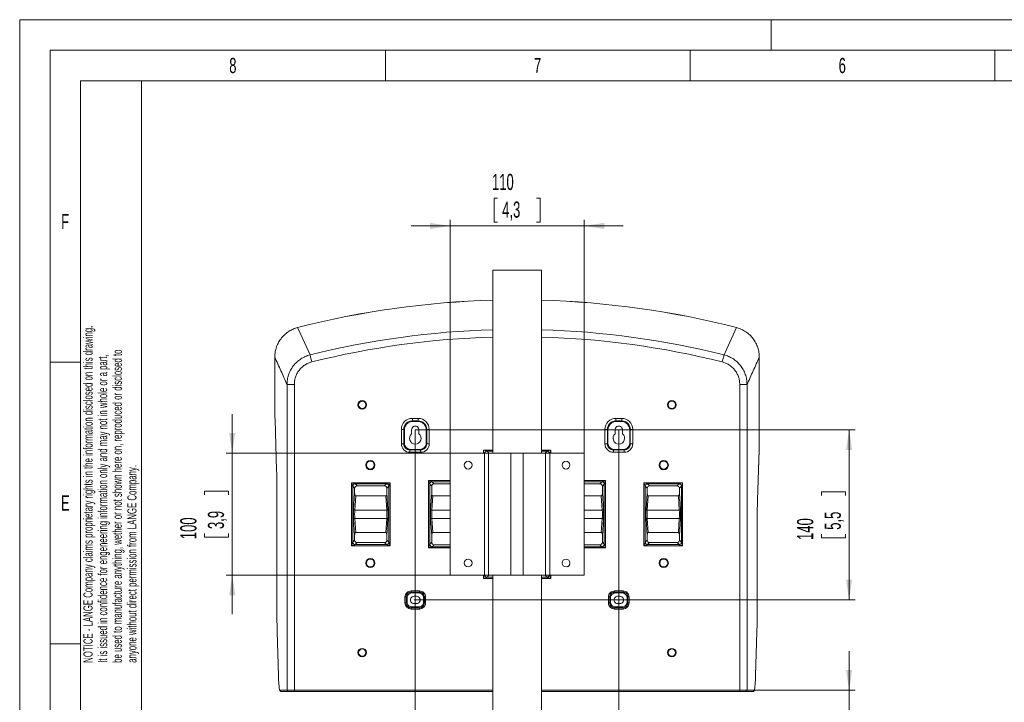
# Model space of a CAD drawing. Header units: millimetres. Extents: x 0 to 420, y 0 to 297.
# Tile 3 of 13: x 0 to 162, y 185 to 297. Entities that reach past the tile are written whole.
import ezdxf

# ---------------------------------------------------------------- set-up
doc = ezdxf.new("R2010")
doc.units = ezdxf.units.MM
doc.styles.add('SLDTEXTSTYLE0', font='TXT', dxfattribs={"width": 0.638186})
doc.styles.add('SLDTEXTSTYLE1', font='TXT', dxfattribs={"width": 0.605})
doc.dimstyles.new('SLDDIMSTYLE0', dxfattribs={"dimtxt": 2.568319, "dimasz": 3.3, "dimexe": 0, "dimexo": 0.0625, "dimgap": 0.64208, "dimtad": 1, "dimdec": 3, "dimlfac": 5, "dimrnd": 1e-09, "dimzin": 12, "dimdsep": 46, "dimtxsty": 'SLDTEXTSTYLE1', "dimsah": 1, "dimcen": 0.09, "dimadec": 0, "dimazin": 3, "dimtfac": 1, "dimtdec": 1, "dimtmove": 0, "dimatfit": 0, "dimfxl": 0, "dimfrac": 2, "dimtolj": 1, "dimtzin": 12, "dimarcsym": 0})
doc.dimstyles.new('SLDDIMSTYLE1', dxfattribs={"dimtxt": 2.568319, "dimasz": 3.3, "dimexe": 0, "dimexo": 0.0625, "dimgap": 0.64208, "dimtad": 1, "dimdec": 3, "dimlfac": 5, "dimrnd": 1e-09, "dimzin": 12, "dimdsep": 46, "dimtxsty": 'SLDTEXTSTYLE1', "dimsah": 1, "dimcen": 0.09, "dimadec": 0, "dimazin": 3, "dimtfac": 1, "dimtdec": 1, "dimtofl": 0, "dimtmove": 0, "dimatfit": 3, "dimfxl": 0, "dimfrac": 2, "dimtolj": 1, "dimtzin": 12, "dimarcsym": 0})
doc.dimstyles.new('SLDDIMSTYLE2', dxfattribs={"dimtxt": 2.568319, "dimasz": 3.3, "dimexe": 0, "dimexo": 0.0625, "dimgap": 0.64208, "dimtad": 1, "dimdec": 0, "dimlfac": 5, "dimrnd": 1e-09, "dimzin": 12, "dimdsep": 46, "dimtxsty": 'SLDTEXTSTYLE1', "dimsah": 1, "dimcen": 0.09, "dimadec": 0, "dimazin": 3, "dimtfac": 1, "dimtdec": 1, "dimtofl": 0, "dimtmove": 0, "dimatfit": 3, "dimfxl": 0, "dimfrac": 2, "dimtolj": 1, "dimtzin": 12, "dimarcsym": 0})
doc.dimstyles.new('SLDDIMSTYLE4', dxfattribs={"dimtxt": 2.054655, "dimasz": 3.3, "dimexe": 0, "dimexo": 0.0625, "dimgap": 0.513664, "dimtad": 1, "dimdec": 3, "dimlfac": 5, "dimrnd": 1e-09, "dimzin": 12, "dimdsep": 46, "dimtxsty": 'SLDTEXTSTYLE1', "dimsah": 1, "dimcen": 0.09, "dimadec": 0, "dimazin": 3, "dimtfac": 1, "dimtdec": 1, "dimtmove": 0, "dimatfit": 0, "dimfxl": 0, "dimfrac": 2, "dimtolj": 1, "dimtzin": 12, "dimarcsym": 0})

# ---------------------------------------------------------------- blocks, each defined once
blk = doc.blocks.new('SW_NOTE_0')
at = {"color": 0, "linetype": 'Continuous', "lineweight": 0, "char_height": 1.5, "attachment_point": 1, "rotation": 90, "style": 'SLDTEXTSTYLE0'}
for s, insert in [('NOTICE - LANGE Company claims proprietary rights in the information disclosed on this drawing.', (-1.93, 0)), ('be used to manufacture anything, wether or not shown here on, reproduced or disclosed to', (2.87, 0)), ('It is issued in confidence for engeneering information only and may not in whole or a part,', (0.47, 0)), ('anyone without direct permission from LANGE Company.', (5.27, 0))]:
    blk.add_mtext(s, dxfattribs=dict(at, insert=insert))
blk = doc.blocks.new('*D29')
at = {"color": 7, "linetype": 'Continuous', "lineweight": 0}
for p, q in [((78.43, 267.72), (77.84, 267.72)), ((77.84, 267.72), (77.84, 263.77)), ((84.8, 267.72), (85.39, 267.72)), ((85.39, 267.72), (85.39, 263.77)), ((70.62, 225.92), (70.62, 264.18)), ((77.84, 263.77), (78.43, 263.77)), ((85.39, 263.77), (84.8, 263.77)), ((92.62, 225.92), (92.62, 264.18)), ((70.62, 263.18), (64.22, 263.18)), ((70.62, 263.18), (92.62, 263.18)), ((92.62, 263.18), (99.02, 263.18))]:
    blk.add_line(p, q, dxfattribs=at)
for points in [[(70.62, 263.18), (67.32, 263.68), (67.32, 262.68)], [(92.62, 263.18), (95.92, 262.68), (95.92, 263.68)]]:
    blk.add_solid(points, dxfattribs=at)
at = {"color": 7, "linetype": 'Continuous', "lineweight": 0, "char_height": 2.646, "attachment_point": 1, "style": 'SLDTEXTSTYLE1'}
for s, insert in [('110', (77.5, 271.72, -32.33)), ('4,3', (79.17, 267.18, -32.33))]:
    blk.add_mtext(s, dxfattribs=dict(at, insert=insert))
blk = doc.blocks.new('*D30')
at = {"color": 7, "linetype": 'Continuous', "lineweight": 0}
for p, q in [((34.88, 225.92), (34.88, 232.32)), ((70.62, 225.92), (33.88, 225.92)), ((34.88, 225.92), (34.88, 205.92)), ((30.34, 219.1), (30.34, 219.69)), ((30.34, 219.69), (34.29, 219.69)), ((34.29, 219.69), (34.29, 219.1)), ((30.34, 212.73), (30.34, 212.15)), ((30.34, 212.15), (34.29, 212.15)), ((34.29, 212.15), (34.29, 212.73)), ((70.62, 205.92), (33.88, 205.92)), ((34.88, 205.92), (34.88, 199.52))]:
    blk.add_line(p, q, dxfattribs=at)
for points in [[(34.88, 225.92), (35.38, 229.22), (34.38, 229.22)], [(34.88, 205.92), (34.38, 202.62), (35.38, 202.62)]]:
    blk.add_solid(points, dxfattribs=at)
at = {"color": 7, "linetype": 'Continuous', "lineweight": 0, "char_height": 2.646, "attachment_point": 1, "rotation": 90, "style": 'SLDTEXTSTYLE1'}
for s, insert in [('3,9', (30.88, 213.47, -32.33)), ('100', (26.35, 211.8, -32.33))]:
    blk.add_mtext(s, dxfattribs=dict(at, insert=insert))
blk = doc.blocks.new('*D31')
at = {"color": 7, "linetype": 'Continuous', "lineweight": 0}
for p, q in [((64.91, 229.74), (64.91, 129.88)), ((98.31, 229.74), (98.31, 129.88)), ((78.43, 135.42), (77.84, 135.42)), ((77.84, 135.42), (77.84, 131.47)), ((84.8, 135.42), (85.39, 135.42)), ((85.39, 135.42), (85.39, 131.47)), ((64.91, 130.88), (98.31, 130.88)), ((77.84, 131.47), (78.43, 131.47)), ((85.39, 131.47), (84.8, 131.47))]:
    blk.add_line(p, q, dxfattribs=at)
for points in [[(64.91, 130.88), (68.21, 130.38), (68.21, 131.38)], [(98.31, 130.88), (95.01, 131.38), (95.01, 130.38)]]:
    blk.add_solid(points, dxfattribs=at)
at = {"color": 7, "linetype": 'Continuous', "lineweight": 0, "char_height": 2.646, "attachment_point": 1, "style": 'SLDTEXTSTYLE1'}
for s, insert in [('167', (77.5, 139.41, -32.33)), ('6,6', (79.16, 134.88, -32.33))]:
    blk.add_mtext(s, dxfattribs=dict(at, insert=insert))
blk = doc.blocks.new('*D32')
at = {"color": 7, "linetype": 'Continuous', "lineweight": 0}
for p, q in [((64.91, 229.74), (137.1, 229.74)), ((136.1, 229.74), (136.1, 201.84)), ((131.57, 218.97), (131.57, 219.56)), ((131.57, 219.56), (135.51, 219.56)), ((135.51, 219.56), (135.51, 218.97)), ((131.57, 212.6), (131.57, 212.01)), ((131.57, 212.01), (135.51, 212.01)), ((135.51, 212.01), (135.51, 212.6)), ((64.71, 201.84), (137.1, 201.84))]:
    blk.add_line(p, q, dxfattribs=at)
for points in [[(136.1, 229.74), (135.6, 226.44), (136.6, 226.44)], [(136.1, 201.84), (136.6, 205.14), (135.6, 205.14)]]:
    blk.add_solid(points, dxfattribs=at)
at = {"color": 7, "linetype": 'Continuous', "lineweight": 0, "char_height": 2.646, "attachment_point": 1, "rotation": 90, "style": 'SLDTEXTSTYLE1'}
for s, insert in [('5,5', (132.1, 213.34, -32.33)), ('140', (127.57, 211.67, -32.33))]:
    blk.add_mtext(s, dxfattribs=dict(at, insert=insert))
blk = doc.blocks.new('*D33')
at = {"color": 7, "linetype": 'Continuous', "lineweight": 0}
for p, q in [((136.1, 187.04), (136.1, 193.44)), ((120.54, 187.04), (137.1, 187.04)), ((136.1, 140.88), (136.1, 187.04)), ((93.61, 140.88), (137.1, 140.88)), ((136.1, 140.88), (136.1, 134.48))]:
    blk.add_line(p, q, dxfattribs=at)
for points in [[(136.1, 187.04), (136.6, 190.34), (135.6, 190.34)], [(136.1, 140.88), (135.6, 137.58), (136.6, 137.58)]]:
    blk.add_solid(points, dxfattribs=at)
at = {"color": 7, "linetype": 'Continuous', "lineweight": 0, "char_height": 2.1167, "attachment_point": 1, "rotation": 90, "style": 'SLDTEXTSTYLE1'}
for s, insert in [('Position nach Wahl des Anwenders', (130.22, 141.38, -32.33)), ('Position defined by user', (133.37, 149.31, -32.33))]:
    blk.add_mtext(s, dxfattribs=dict(at, insert=insert))

msp = doc.modelspace()

# ---------------------------------------------------------------- linework, layer by layer
at = {"color": 133, "linetype": 'Continuous', "lineweight": 0}
for p, q in [((0, 297), (0, 0)), ((420, 297), (0, 297)), ((123.3, 297), (123.3, 292)), ((415, 292), (5, 292)), ((5, 292), (5, 5)), ((60, 292), (60, 287)), ((110, 292), (110, 287)), ((160, 292), (160, 287)), ((10, 287), (10, 240.83333)), ((60, 287), (10, 287)), ((20, 287), (20, 10)), ((110, 287), (60, 287)), ((160, 287), (110, 287)), ((210, 287), (160, 287)), ((10, 240.83333), (5, 240.83333)), ((10, 240.83333), (10, 194.66667)), ((10, 194.66667), (5, 194.66667)), ((10, 194.66667), (10, 148.5))]:
    msp.add_line(p, q, dxfattribs=at)
at = {"color": 7, "linetype": 'Continuous', "lineweight": 15}
for p, q in [((77.61292, 255.91967), (77.61292, 225.91968)), ((85.61292, 255.91967), (77.61292, 255.91967)), ((85.61292, 225.91968), (85.61292, 255.91967)), ((41.85794, 241.66369), (41.85794, 234.75267)), ((41.85794, 241.66369), (41.85813, 241.66369)), ((121.36771, 241.66369), (121.3679, 241.66369)), ((121.3679, 229.82452), (121.3679, 241.66369)), ((41.85794, 234.75267), (41.85813, 234.75267)), ((41.90403, 231.40405), (41.90413, 231.41015)), ((41.90403, 231.40405), (42.15816, 223.08363)), ((64.52106, 231.11756), (65.30478, 231.11756)), ((97.92106, 231.11756), (98.70478, 231.11756)), ((63.12298, 229.71949), (63.12298, 227.5363)), ((64.31292, 229.73768), (64.31292, 229.07422)), ((65.51292, 229.07422), (65.51292, 229.73768)), ((66.70287, 229.71949), (66.70287, 227.5363)), ((96.52298, 229.71949), (96.52298, 227.5363)), ((97.71292, 229.73768), (97.71292, 229.07422)), ((98.91292, 229.07422), (98.91292, 229.73768)), ((100.10287, 229.71949), (100.10287, 227.5363)), ((121.36771, 229.82452), (121.3679, 229.82452)), ((64.1216, 226.53767), (65.70423, 226.53767)), ((97.52161, 226.53767), (99.10424, 226.53767)), ((121.06768, 218.19285), (121.32181, 226.48161)), ((121.32172, 226.48773), (121.32181, 226.48161)), ((70.61692, 225.91968), (70.61692, 205.91967)), ((70.61692, 225.91968), (76.26427, 225.91968)), ((76.26427, 225.91968), (76.94831, 225.91968)), ((76.94831, 225.91968), (80.59086, 225.91968)), ((80.59086, 225.91968), (82.64298, 225.91968)), ((82.64298, 225.91968), (86.28553, 225.91968)), ((86.28553, 225.91968), (86.96958, 225.91968)), ((86.96958, 225.91968), (92.61692, 225.91968)), ((92.61692, 225.91968), (92.61692, 205.91967)), ((42.15816, 223.08363), (42.15825, 223.08975)), ((54.96557, 220.15109), (54.96557, 219.38702)), ((55.35949, 220.54502), (59.86635, 220.54502)), ((60.26027, 220.15109), (60.26027, 219.38702)), ((67.61292, 220.50375), (67.61292, 219.38702)), ((68.00684, 220.89768), (70.61692, 220.89768)), ((92.61692, 220.89768), (95.219, 220.89768)), ((95.61292, 220.50375), (95.61292, 219.38702)), ((102.96557, 220.15109), (102.96557, 219.38702)), ((103.3595, 220.54502), (107.86634, 220.54502)), ((108.26027, 220.15109), (108.26027, 219.38702)), ((42.20723, 219.51671), (42.20723, 199.96046)), ((42.20723, 219.51671), (42.20742, 219.51671)), ((55.13552, 218.89768), (60.09032, 218.89768)), ((67.78287, 218.89768), (70.61692, 218.89768)), ((92.61692, 218.89768), (95.44297, 218.89768)), ((103.13552, 218.89768), (108.09032, 218.89768)), ((121.06759, 218.19898), (121.06768, 218.19285)), ((121.01842, 214.63207), (121.01861, 214.63207)), ((121.01861, 199.96046), (121.01861, 214.63207)), ((54.96557, 212.40833), (54.96557, 211.64426)), ((55.13552, 212.89767), (60.09032, 212.89767)), ((60.26027, 212.40833), (60.26027, 211.64426)), ((67.61292, 212.40833), (67.61292, 211.2916)), ((67.78287, 212.89767), (70.61692, 212.89767)), ((92.61692, 212.89767), (95.44297, 212.89767)), ((95.61292, 212.40833), (95.61292, 211.2916)), ((102.96557, 212.40833), (102.96557, 211.64426)), ((108.09032, 212.89767), (103.13552, 212.89767)), ((108.26027, 212.40833), (108.26027, 211.64426)), ((55.35949, 211.25033), (59.86635, 211.25033)), ((68.00684, 210.89768), (70.61692, 210.89768)), ((92.61692, 210.89768), (95.219, 210.89768)), ((103.3595, 211.25033), (107.86634, 211.25033)), ((70.61692, 205.91967), (76.26427, 205.91967)), ((76.94831, 205.91967), (76.26427, 205.91967)), ((76.94831, 205.91967), (80.59086, 205.91967)), ((77.61292, 205.89768), (77.00684, 205.89768)), ((77.61292, 205.91967), (77.61292, 173.28814)), ((82.64298, 205.91967), (80.59086, 205.91967)), ((82.64298, 205.91967), (86.28553, 205.91967)), ((85.61292, 174.11314), (85.61292, 205.91967)), ((86.219, 205.89768), (85.61292, 205.89768)), ((86.96958, 205.91967), (86.28553, 205.91967)), ((86.96958, 205.91967), (92.61692, 205.91967)), ((63.55977, 202.19277), (63.55977, 201.48257)), ((65.46803, 202.99083), (64.35782, 202.99083)), ((65.11292, 202.43768), (64.71292, 202.43768)), ((66.26607, 202.19277), (66.26607, 201.48257)), ((96.95977, 202.19277), (96.95977, 201.48257)), ((98.86802, 202.99083), (97.75782, 202.99083)), ((98.51292, 202.43768), (98.11292, 202.43768)), ((99.66607, 202.19277), (99.66607, 201.48257)), ((65.46803, 200.68453), (64.35782, 200.68453)), ((64.71292, 201.23768), (65.11292, 201.23768)), ((98.86802, 200.68453), (97.75782, 200.68453)), ((98.11292, 201.23768), (98.51292, 201.23768)), ((42.20723, 199.96046), (42.20742, 199.96046)), ((121.01842, 199.96046), (121.01861, 199.96046)), ((42.25449, 196.58305), (42.25458, 196.58928)), ((42.25449, 196.58305), (42.47663, 189.46026)), ((120.74921, 189.46026), (120.97135, 196.58305)), ((120.97125, 196.58928), (120.97135, 196.58305)), ((42.47663, 189.46026), (42.47672, 189.46649)), ((120.74912, 189.46649), (120.74921, 189.46026)), ((44.06825, 186.83768), (42.8826, 186.83768)), ((45.0673, 186.83768), (44.06825, 186.83768)), ((77.61292, 186.83768), (45.0673, 186.83768)), ((118.15854, 186.83768), (85.61292, 186.83768)), ((119.15759, 186.83768), (118.15854, 186.83768)), ((120.34324, 186.83768), (119.15759, 186.83768))]:
    msp.add_line(p, q, dxfattribs=at)
at = {"color": 8, "linetype": 'Continuous', "lineweight": 0}
for p, q in [((41.85813, 241.66369), (41.85813, 234.75267)), ((121.36771, 229.82452), (121.36771, 241.66369)), ((45.0673, 237.18056), (43.86844, 237.18056)), ((43.86844, 187.03767), (43.86844, 237.18056)), ((45.0673, 237.18056), (45.0673, 187.03767)), ((118.15854, 187.03767), (118.15854, 237.18056)), ((118.15854, 237.18056), (119.3574, 237.18056)), ((119.3574, 237.18056), (119.3574, 187.03767)), ((41.90413, 231.41015), (42.15825, 223.08975)), ((64.43087, 231.6072), (65.39497, 231.6072)), ((64.43087, 231.6072), (64.43087, 231.20776)), ((64.43087, 231.20776), (64.52106, 231.11756)), ((65.39497, 231.20776), (64.43087, 231.20776)), ((65.30478, 231.11756), (65.39497, 231.20776)), ((65.39497, 231.20776), (65.39497, 231.6072)), ((97.83087, 231.20776), (97.83087, 231.6072)), ((97.83087, 231.6072), (98.79497, 231.6072)), ((97.83087, 231.20776), (97.92106, 231.11756)), ((98.79497, 231.20776), (97.83087, 231.20776)), ((98.70478, 231.11756), (98.79497, 231.20776)), ((98.79497, 231.20776), (98.79497, 231.6072)), ((62.63334, 227.44612), (62.63334, 229.80967)), ((62.63334, 229.80967), (63.03279, 229.80967)), ((63.03279, 229.80967), (63.03279, 227.44612)), ((63.12298, 229.71949), (63.03279, 229.80967)), ((66.79306, 229.80967), (66.70287, 229.71949)), ((66.79306, 227.44612), (66.79306, 229.80967)), ((66.79306, 229.80967), (67.19251, 229.80967)), ((67.19251, 229.80967), (67.19251, 227.44612)), ((96.03334, 227.44612), (96.03334, 229.80967)), ((96.03334, 229.80967), (96.43279, 229.80967)), ((96.43279, 229.80967), (96.43279, 227.44612)), ((96.52298, 229.71949), (96.43279, 229.80967)), ((100.19306, 229.80967), (100.10287, 229.71949)), ((100.19306, 227.44612), (100.19306, 229.80967)), ((100.19306, 229.80967), (100.59251, 229.80967)), ((100.59251, 229.80967), (100.59251, 227.44612)), ((62.63334, 227.44612), (63.03279, 227.44612)), ((63.03279, 227.44612), (63.12298, 227.5363)), ((64.1216, 226.53767), (64.03142, 226.44749)), ((64.03142, 226.44749), (65.79443, 226.44749)), ((64.03142, 226.04803), (64.03142, 226.44749)), ((65.79443, 226.44749), (65.70423, 226.53767)), ((65.79443, 226.44749), (65.79443, 226.04803)), ((66.70287, 227.5363), (66.79306, 227.44612)), ((66.79306, 227.44612), (67.19251, 227.44612)), ((76.09245, 225.91968), (76.09245, 226.41815)), ((76.09245, 226.41815), (77.61292, 226.41815)), ((76.68333, 226.22118), (76.98484, 225.91968)), ((77.61292, 226.22118), (76.68333, 226.22118)), ((85.61292, 226.41815), (87.13339, 226.41815)), ((86.54251, 226.22118), (85.61292, 226.22118)), ((86.241, 225.91968), (86.54251, 226.22118)), ((87.13339, 226.41815), (87.13339, 225.91968)), ((96.03334, 227.44612), (96.43279, 227.44612)), ((96.43279, 227.44612), (96.52298, 227.5363)), ((97.52161, 226.53767), (97.43142, 226.44749)), ((97.43142, 226.44749), (99.19443, 226.44749)), ((97.43142, 226.04803), (97.43142, 226.44749)), ((99.19443, 226.44749), (99.10424, 226.53767)), ((99.19443, 226.04803), (99.19443, 226.44749)), ((100.10287, 227.5363), (100.19306, 227.44612)), ((100.19306, 227.44612), (100.59251, 227.44612)), ((121.06759, 218.19898), (121.32172, 226.48773)), ((65.79443, 226.04803), (64.03142, 226.04803)), ((76.26427, 205.91967), (76.26427, 225.91968)), ((76.94831, 225.91968), (76.94831, 205.91967)), ((80.59086, 205.91967), (80.59086, 225.91968)), ((82.64298, 225.91968), (82.64298, 205.91967)), ((86.28553, 205.91967), (86.28553, 225.91968)), ((86.96958, 225.91968), (86.96958, 205.91967)), ((99.19443, 226.04803), (97.43142, 226.04803)), ((67.09245, 221.41815), (70.61692, 221.41815)), ((67.09245, 210.37721), (67.09245, 221.41815)), ((92.61692, 221.41815), (96.1334, 221.41815)), ((96.1334, 221.41815), (96.1334, 210.37721)), ((54.4451, 210.72985), (54.4451, 221.0655)), ((54.4451, 221.0655), (60.78074, 221.0655)), ((54.64206, 220.47462), (54.64206, 211.32074)), ((54.96557, 220.15109), (54.64206, 220.47462)), ((55.03598, 220.86853), (55.35949, 220.54502)), ((60.18986, 220.86853), (55.03598, 220.86853)), ((59.86635, 220.54502), (60.18986, 220.86853)), ((60.58378, 220.47462), (60.26027, 220.15109)), ((60.58378, 211.32074), (60.58378, 220.47462)), ((60.78074, 221.0655), (60.78074, 210.72985)), ((67.61292, 220.50375), (67.28941, 220.82726)), ((67.28941, 220.82726), (67.28941, 210.96809)), ((67.68333, 221.22119), (68.00684, 220.89768)), ((70.61692, 221.22119), (67.68333, 221.22119)), ((95.54251, 221.22119), (92.61692, 221.22119)), ((95.219, 220.89768), (95.54251, 221.22119)), ((95.93643, 220.82726), (95.61292, 220.50375)), ((95.93643, 210.96809), (95.93643, 220.82726)), ((102.4451, 221.0655), (108.78074, 221.0655)), ((102.4451, 210.72985), (102.4451, 221.0655)), ((102.64206, 220.47462), (102.64206, 211.32074)), ((102.96557, 220.15109), (102.64206, 220.47462)), ((103.03599, 220.86853), (103.3595, 220.54502)), ((108.18986, 220.86853), (103.03599, 220.86853)), ((107.86634, 220.54502), (108.18986, 220.86853)), ((108.58378, 220.47462), (108.26027, 220.15109)), ((108.58378, 211.32074), (108.58378, 220.47462)), ((108.78074, 221.0655), (108.78074, 210.72985)), ((42.20742, 219.51671), (42.20742, 199.96046)), ((54.78992, 216.65012), (54.96557, 219.38702)), ((55.13552, 218.89768), (54.98689, 216.58172)), ((60.23895, 216.58172), (60.09032, 218.89768)), ((60.26027, 219.38702), (60.43592, 216.65012)), ((67.43727, 216.65012), (67.61292, 219.38702)), ((67.78287, 218.89768), (67.63424, 216.58172)), ((95.59161, 216.58172), (95.44297, 218.89768)), ((95.61292, 219.38702), (95.78857, 216.65012)), ((102.78993, 216.65012), (102.96557, 219.38702)), ((103.13552, 218.89768), (102.98689, 216.58172)), ((108.23895, 216.58172), (108.09032, 218.89768)), ((108.26027, 219.38702), (108.43592, 216.65012)), ((54.98689, 216.58172), (60.23895, 216.58172)), ((67.63424, 216.58172), (70.61692, 216.58172)), ((92.61692, 216.58172), (95.59161, 216.58172)), ((102.98689, 216.58172), (108.23895, 216.58172)), ((54.96557, 212.40833), (54.78992, 215.14523)), ((54.98689, 215.21364), (55.13552, 212.89767)), ((60.23895, 215.21364), (54.98689, 215.21364)), ((60.09032, 212.89767), (60.23895, 215.21364)), ((60.43592, 215.14523), (60.26027, 212.40833)), ((67.61292, 212.40833), (67.43727, 215.14523)), ((67.63424, 215.21364), (67.78287, 212.89767)), ((70.61692, 215.21364), (67.63424, 215.21364)), ((95.59161, 215.21364), (92.61692, 215.21364)), ((95.44297, 212.89767), (95.59161, 215.21364)), ((95.78857, 215.14523), (95.61292, 212.40833)), ((102.96557, 212.40833), (102.78993, 215.14523)), ((102.98689, 215.21364), (103.13552, 212.89767)), ((108.23895, 215.21364), (102.98689, 215.21364)), ((108.09032, 212.89767), (108.23895, 215.21364)), ((108.43592, 215.14523), (108.26027, 212.40833)), ((121.01842, 199.96046), (121.01842, 214.63207)), ((60.78074, 210.72985), (54.4451, 210.72985)), ((54.64206, 211.32074), (54.96557, 211.64426)), ((55.35949, 211.25033), (55.03598, 210.92682)), ((55.03598, 210.92682), (60.18986, 210.92682)), ((60.18986, 210.92682), (59.86635, 211.25033)), ((60.26027, 211.64426), (60.58378, 211.32074)), ((70.61692, 210.37721), (67.09245, 210.37721)), ((67.28941, 210.96809), (67.61292, 211.2916)), ((68.00684, 210.89768), (67.68333, 210.57416)), ((67.68333, 210.57416), (70.61692, 210.57416)), ((92.61692, 210.57416), (95.54251, 210.57416)), ((96.1334, 210.37721), (92.61692, 210.37721)), ((95.54251, 210.57416), (95.219, 210.89768)), ((95.61292, 211.2916), (95.93643, 210.96809)), ((108.78074, 210.72985), (102.4451, 210.72985)), ((102.64206, 211.32074), (102.96557, 211.64426)), ((103.3595, 211.25033), (103.03599, 210.92682)), ((103.03599, 210.92682), (108.18986, 210.92682)), ((108.18986, 210.92682), (107.86634, 211.25033)), ((108.26027, 211.64426), (108.58378, 211.32074)), ((76.09245, 205.3772), (76.09245, 205.91967)), ((77.61292, 205.3772), (76.09245, 205.3772)), ((77.00684, 205.89768), (76.68333, 205.57417)), ((76.68333, 205.57417), (77.61292, 205.57417)), ((85.61292, 205.57417), (86.54251, 205.57417)), ((87.13339, 205.3772), (85.61292, 205.3772)), ((86.54251, 205.57417), (86.219, 205.89768)), ((87.13339, 205.91967), (87.13339, 205.3772)), ((63.22642, 201.34874), (63.22642, 202.32661)), ((63.22642, 202.32661), (63.42593, 202.32661)), ((63.55977, 202.19277), (63.42593, 202.32661)), ((63.42593, 202.32661), (63.42593, 201.34874)), ((64.22398, 203.12467), (64.22398, 203.32418)), ((64.22398, 203.32418), (65.60186, 203.32418)), ((64.22398, 203.12467), (64.35782, 202.99083)), ((65.60186, 203.12467), (64.22398, 203.12467)), ((65.46803, 202.99083), (65.60186, 203.12467)), ((65.60186, 203.12467), (65.60186, 203.32418)), ((66.39991, 202.32661), (66.26607, 202.19277)), ((66.39991, 201.34874), (66.39991, 202.32661)), ((66.39991, 202.32661), (66.59942, 202.32661)), ((66.59942, 202.32661), (66.59942, 201.34874)), ((96.62642, 201.34874), (96.62642, 202.32661)), ((96.82593, 202.32661), (96.62642, 202.32661)), ((96.95977, 202.19277), (96.82593, 202.32661)), ((96.82593, 202.32661), (96.82593, 201.34874)), ((97.62398, 203.32418), (99.00186, 203.32418)), ((97.62398, 203.12467), (97.62398, 203.32418)), ((97.62398, 203.12467), (97.75782, 202.99083)), ((99.00186, 203.12467), (97.62398, 203.12467)), ((98.86802, 202.99083), (99.00186, 203.12467)), ((99.00186, 203.32418), (99.00186, 203.12467)), ((99.79991, 202.32661), (99.66607, 202.19277)), ((99.79991, 201.34874), (99.79991, 202.32661)), ((99.99942, 202.32661), (99.79991, 202.32661)), ((99.99942, 202.32661), (99.99942, 201.34874)), ((63.22642, 201.34874), (63.42593, 201.34874)), ((63.42593, 201.34874), (63.55977, 201.48257)), ((64.35782, 200.68453), (64.22398, 200.55069)), ((64.22398, 200.55069), (65.60186, 200.55069)), ((64.22398, 200.35117), (64.22398, 200.55069)), ((65.60186, 200.35117), (64.22398, 200.35117)), ((65.60186, 200.55069), (65.46803, 200.68453)), ((65.60186, 200.35117), (65.60186, 200.55069)), ((66.26607, 201.48257), (66.39991, 201.34874)), ((66.39991, 201.34874), (66.59942, 201.34874)), ((96.82593, 201.34874), (96.62642, 201.34874)), ((96.82593, 201.34874), (96.95977, 201.48257)), ((97.75782, 200.68453), (97.62398, 200.55069)), ((97.62398, 200.55069), (99.00186, 200.55069)), ((97.62398, 200.55069), (97.62398, 200.35117)), ((99.00186, 200.35117), (97.62398, 200.35117)), ((99.00186, 200.55069), (98.86802, 200.68453)), ((99.00186, 200.35117), (99.00186, 200.55069)), ((99.66607, 201.48257), (99.79991, 201.34874)), ((99.99942, 201.34874), (99.79991, 201.34874)), ((42.25458, 196.58928), (42.47672, 189.46649)), ((120.74912, 189.46649), (120.97125, 196.58928)), ((42.68278, 187.03767), (43.86844, 187.03767)), ((43.86844, 187.03767), (45.0673, 187.03767)), ((45.0673, 186.83768), (45.0673, 187.03767)), ((45.0673, 187.03767), (77.61292, 187.03767)), ((85.61292, 187.03767), (118.15854, 187.03767)), ((118.15854, 187.03767), (119.3574, 187.03767)), ((118.15854, 187.03767), (118.15854, 186.83768)), ((119.3574, 187.03767), (120.54305, 187.03767))]:
    msp.add_line(p, q, dxfattribs=at)
at = {"color": 8, "linetype": 'Continuous', "lineweight": 0, "flags": 128}
for points in [[(45.60542, 246.5089), (46.03602, 245.56425), (47.64817, 242.02739)], [(115.57768, 242.02739), (115.97079, 242.88987), (117.62042, 246.5089)], [(47.93746, 240.86957), (47.88445, 241.08173), (47.83322, 241.28678), (47.78547, 241.47786), (47.74282, 241.64857), (47.70668, 241.79319), (47.67828, 241.90688), (47.65855, 241.98584), (47.64817, 242.02739)], [(115.28838, 240.86957), (115.34139, 241.08173), (115.39262, 241.28678), (115.44037, 241.47786), (115.48302, 241.64857), (115.51916, 241.79319), (115.54756, 241.90688), (115.56729, 241.98584), (115.57768, 242.02739)], [(76.25861, 225.91968), (76.23562, 225.98863), (76.20511, 226.08016), (76.17013, 226.18509), (76.13208, 226.29927), (76.09245, 226.41815)], [(76.09245, 226.41815), (76.21133, 226.37852), (76.32551, 226.34046), (76.43044, 226.30549), (76.52197, 226.27498), (76.59646, 226.25014), (76.65097, 226.23197), (76.68333, 226.22118)], [(86.54251, 226.22118), (86.57487, 226.23197), (86.62938, 226.25014), (86.70387, 226.27498), (86.7954, 226.30549), (86.90033, 226.34046), (87.01451, 226.37852), (87.13339, 226.41815)], [(87.13339, 226.41815), (87.09376, 226.29927), (87.05571, 226.18509), (87.02073, 226.08016), (86.99022, 225.98863), (86.96724, 225.91968)], [(67.28941, 220.82726), (67.27862, 220.85963), (67.26045, 220.91414), (67.23562, 220.98863), (67.20511, 221.08016), (67.17013, 221.18509), (67.13207, 221.29926), (67.09245, 221.41815)], [(67.09245, 221.41815), (67.21134, 221.37852), (67.32551, 221.34047), (67.43044, 221.30548), (67.52197, 221.27497), (67.59646, 221.25014), (67.65097, 221.23198), (67.68333, 221.22119)], [(95.54251, 221.22119), (95.57487, 221.23198), (95.62938, 221.25014), (95.70388, 221.27497), (95.7954, 221.30548), (95.90033, 221.34047), (96.01451, 221.37852), (96.1334, 221.41815)], [(96.1334, 221.41815), (96.09377, 221.29926), (96.05571, 221.18509), (96.02073, 221.08016), (95.99022, 220.98863), (95.96539, 220.91414), (95.94722, 220.85963), (95.93643, 220.82726)], [(54.64206, 220.47462), (54.63127, 220.50697), (54.61311, 220.56148), (54.58828, 220.63598), (54.55776, 220.72751), (54.52279, 220.83243), (54.48473, 220.94661), (54.4451, 221.0655)], [(54.4451, 221.0655), (54.56399, 221.02586), (54.67816, 220.98781), (54.78309, 220.95284), (54.87462, 220.92232), (54.94912, 220.89749), (55.00362, 220.87932), (55.03598, 220.86853)], [(60.18986, 220.86853), (60.22222, 220.87932), (60.27672, 220.89749), (60.35122, 220.92232), (60.44275, 220.95284), (60.54768, 220.98781), (60.66185, 221.02586), (60.78074, 221.0655)], [(60.78074, 221.0655), (60.74111, 220.94661), (60.70305, 220.83243), (60.66808, 220.72751), (60.63757, 220.63598), (60.61273, 220.56148), (60.59457, 220.50697), (60.58378, 220.47462)], [(102.64206, 220.47462), (102.63128, 220.50697), (102.61311, 220.56148), (102.58827, 220.63598), (102.55777, 220.72751), (102.52279, 220.83243), (102.48473, 220.94661), (102.4451, 221.0655)], [(102.4451, 221.0655), (102.56399, 221.02586), (102.67816, 220.98781), (102.78309, 220.95284), (102.87462, 220.92232), (102.94912, 220.89749), (103.00362, 220.87932), (103.03599, 220.86853)], [(108.18986, 220.86853), (108.22222, 220.87932), (108.27672, 220.89749), (108.35122, 220.92232), (108.44275, 220.95284), (108.54768, 220.98781), (108.66185, 221.02586), (108.78074, 221.0655)], [(108.78074, 221.0655), (108.74111, 220.94661), (108.70305, 220.83243), (108.66808, 220.72751), (108.63757, 220.63598), (108.61274, 220.56148), (108.59457, 220.50697), (108.58378, 220.47462)], [(54.4451, 210.72985), (54.48473, 210.84874), (54.52279, 210.96292), (54.55776, 211.06785), (54.58828, 211.15938), (54.61311, 211.23387), (54.63127, 211.28838), (54.64206, 211.32074)], [(55.03598, 210.92682), (55.00362, 210.91603), (54.94912, 210.89787), (54.87462, 210.87303), (54.78309, 210.84252), (54.67816, 210.80754), (54.56399, 210.76949), (54.4451, 210.72985)], [(60.78074, 210.72985), (60.66185, 210.76949), (60.54768, 210.80754), (60.44275, 210.84252), (60.35122, 210.87303), (60.27672, 210.89787), (60.22222, 210.91603), (60.18986, 210.92682)], [(60.58378, 211.32074), (60.59457, 211.28838), (60.61273, 211.23387), (60.63757, 211.15938), (60.66808, 211.06785), (60.70305, 210.96292), (60.74111, 210.84874), (60.78074, 210.72985)], [(67.09245, 210.37721), (67.13207, 210.49609), (67.17013, 210.61026), (67.20511, 210.71519), (67.23562, 210.80672), (67.26045, 210.88122), (67.27862, 210.93573), (67.28941, 210.96809)], [(67.68333, 210.57416), (67.65097, 210.56338), (67.59646, 210.54521), (67.52197, 210.52038), (67.43044, 210.48987), (67.32551, 210.45488), (67.21134, 210.41683), (67.09245, 210.37721)], [(96.1334, 210.37721), (96.01451, 210.41683), (95.90033, 210.45488), (95.7954, 210.48987), (95.70388, 210.52038), (95.62938, 210.54521), (95.57487, 210.56338), (95.54251, 210.57416)], [(95.93643, 210.96809), (95.94722, 210.93573), (95.96539, 210.88122), (95.99022, 210.80672), (96.02073, 210.71519), (96.05571, 210.61026), (96.09377, 210.49609), (96.1334, 210.37721)], [(102.4451, 210.72985), (102.48473, 210.84874), (102.52279, 210.96292), (102.55777, 211.06785), (102.58827, 211.15938), (102.61311, 211.23387), (102.63128, 211.28838), (102.64206, 211.32074)], [(103.03599, 210.92682), (103.00362, 210.91603), (102.94912, 210.89787), (102.87462, 210.87303), (102.78309, 210.84252), (102.67816, 210.80754), (102.56399, 210.76949), (102.4451, 210.72985)], [(108.78074, 210.72985), (108.66185, 210.76949), (108.54768, 210.80754), (108.44275, 210.84252), (108.35122, 210.87303), (108.27672, 210.89787), (108.22222, 210.91603), (108.18986, 210.92682)], [(108.58378, 211.32074), (108.59457, 211.28838), (108.61274, 211.23387), (108.63757, 211.15938), (108.66808, 211.06785), (108.70305, 210.96292), (108.74111, 210.84874), (108.78074, 210.72985)], [(76.09245, 205.3772), (76.13208, 205.49609), (76.17013, 205.61027), (76.20511, 205.71519), (76.23562, 205.80672), (76.26045, 205.88122), (76.27327, 205.91967)], [(76.68333, 205.57417), (76.65097, 205.56338), (76.59646, 205.54521), (76.52197, 205.52037), (76.43044, 205.48986), (76.32551, 205.45489), (76.21133, 205.41684), (76.09245, 205.3772)], [(87.13339, 205.3772), (87.01451, 205.41684), (86.90033, 205.45489), (86.7954, 205.48986), (86.70387, 205.52037), (86.62938, 205.54521), (86.57487, 205.56338), (86.54251, 205.57417)], [(86.95257, 205.91967), (86.96539, 205.88122), (86.99022, 205.80672), (87.02073, 205.71519), (87.05571, 205.61027), (87.09376, 205.49609), (87.13339, 205.3772)], [(42.63144, 187.15815), (42.65277, 187.07857), (42.68278, 187.03767)], [(120.54305, 187.03767), (120.57307, 187.07857), (120.58721, 187.12652)]]:
    msp.add_lwpolyline(points, dxfattribs=at)
at = {"color": 7, "linetype": 'Continuous', "lineweight": 15, "flags": 128}
for points in [[(54.96557, 219.38702), (54.96871, 219.28755), (54.97801, 219.19411), (54.99319, 219.10954), (55.01378, 219.03649), (55.03915, 218.97719), (55.06852, 218.93348), (55.10098, 218.90669), (55.13552, 218.89768)], [(60.09032, 218.89768), (60.12486, 218.90669), (60.15732, 218.93348), (60.18668, 218.97719), (60.21206, 219.03649), (60.23265, 219.10954), (60.24783, 219.19411), (60.25714, 219.28755), (60.26027, 219.38702)], [(67.61292, 219.38702), (67.61605, 219.28755), (67.62536, 219.19411), (67.64054, 219.10954), (67.66113, 219.03649), (67.6865, 218.97719), (67.71587, 218.93348), (67.74833, 218.90669), (67.78287, 218.89768)], [(95.44297, 218.89768), (95.47752, 218.90669), (95.50997, 218.93348), (95.53934, 218.97719), (95.56471, 219.03649), (95.58531, 219.10954), (95.60049, 219.19411), (95.60979, 219.28755), (95.61292, 219.38702)], [(102.96557, 219.38702), (102.96871, 219.28755), (102.97801, 219.19411), (102.99319, 219.10954), (103.01378, 219.03649), (103.03916, 218.97719), (103.06852, 218.93348), (103.10098, 218.90669), (103.13552, 218.89768)], [(108.09032, 218.89768), (108.12486, 218.90669), (108.15732, 218.93348), (108.18669, 218.97719), (108.21206, 219.03649), (108.23265, 219.10954), (108.24783, 219.19411), (108.25714, 219.28755), (108.26027, 219.38702)], [(55.13552, 212.89767), (55.10098, 212.88866), (55.06852, 212.86187), (55.03915, 212.81816), (55.01378, 212.75887), (54.99319, 212.68581), (54.97801, 212.60125), (54.96871, 212.5078), (54.96557, 212.40833)], [(60.26027, 212.40833), (60.25714, 212.5078), (60.24783, 212.60125), (60.23265, 212.68581), (60.21206, 212.75887), (60.18668, 212.81816), (60.15732, 212.86187), (60.12486, 212.88866), (60.09032, 212.89767)], [(67.78287, 212.89767), (67.74833, 212.88866), (67.71587, 212.86187), (67.6865, 212.81816), (67.66113, 212.75887), (67.64054, 212.68581), (67.62536, 212.60125), (67.61605, 212.5078), (67.61292, 212.40833)], [(95.61292, 212.40833), (95.60979, 212.5078), (95.60049, 212.60125), (95.58531, 212.68581), (95.56471, 212.75887), (95.53934, 212.81816), (95.50997, 212.86187), (95.47752, 212.88866), (95.44297, 212.89767)], [(103.13552, 212.89767), (103.10098, 212.88866), (103.06852, 212.86187), (103.03916, 212.81816), (103.01378, 212.75887), (102.99319, 212.68581), (102.97801, 212.60125), (102.96871, 212.5078), (102.96557, 212.40833)], [(108.26027, 212.40833), (108.25714, 212.5078), (108.24783, 212.60125), (108.23265, 212.68581), (108.21206, 212.75887), (108.18669, 212.81816), (108.15732, 212.86187), (108.12486, 212.88866), (108.09032, 212.89767)], [(76.8757, 205.91967), (76.92937, 205.90519), (77.00684, 205.89768)], [(86.219, 205.89768), (86.29647, 205.90519), (86.35014, 205.91967)]]:
    msp.add_lwpolyline(points, dxfattribs=at)
at = {"color": 8, "linetype": 'Continuous', "lineweight": 0}
for centre, radius in [((56.21292, 233.83768), 0.7), ((107.01292, 233.83768), 0.7), ((57.53492, 223.94968), 0.75), ((105.69092, 223.94968), 0.75), ((57.53492, 207.89768), 0.75), ((105.69092, 207.89768), 0.75), ((56.21292, 193.19768), 0.7), ((107.01292, 193.19768), 0.7)]:
    msp.add_circle(centre, radius, dxfattribs=at)
at = {"color": 7, "linetype": 'Continuous', "lineweight": 15}
for centre, radius in [((56.21292, 233.83767), 0.6), ((107.01292, 233.83767), 0.6), ((57.53492, 223.94968), 0.65), ((73.58692, 223.94968), 0.64), ((89.64692, 223.94968), 0.64), ((105.69092, 223.94968), 0.65), ((57.53492, 207.89767), 0.65), ((73.58692, 207.88967), 0.64), ((89.64692, 207.88967), 0.64), ((105.69092, 207.89767), 0.65), ((56.21292, 193.19767), 0.6), ((107.01292, 193.19768), 0.6)]:
    msp.add_circle(centre, radius, dxfattribs=at)
for centre, radius, start, end in [((81.61299, 106.09295), 144.96034, 91.5812327, 104.3827273), ((81.61286, 106.09301), 144.96028, 75.6172699, 88.4187693), ((153.4729, 234.61704), 111.61485, 179.9303761, 181.6464349), ((64.5204, 229.72014), 1.39742, 89.973092, 180.0266638), ((65.30544, 229.72013), 1.39743, 359.9735817, 90.0269069), ((97.9204, 229.72014), 1.39743, 89.9730669, 180.0266278), ((98.70544, 229.72014), 1.39743, 359.9733722, 90.0269331), ((64.91292, 229.73768), 0.6, 359.9998255, 180.0001745), ((98.31292, 229.73768), 0.6, 359.99997, 180.00003), ((8.82728, 229.70706), 112.54049, 358.360779, 0.059803), ((64.91292, 228.33768), 0.95, 129.1667916, 50.8332084), ((98.31292, 228.33768), 0.95, 129.1668814, 50.8331186), ((64.12115, 227.53585), 0.99817, 179.9739248, 270.0260752), ((65.70469, 227.53585), 0.99818, 269.9737774, 0.0258806), ((97.52115, 227.53584), 0.99817, 179.9738017, 270.0262838), ((99.10469, 227.53584), 0.99817, 269.9737162, 0.0261983), ((57.54092, 223.94968), 0.65, 90.2647349, 269.7352651), ((-78.68835, 219.63994), 120.89583, 359.9415967, 1.6351765), ((55.3575, 220.15309), 0.39193, 89.7087587, 180.2921082), ((59.86834, 220.15309), 0.39193, 359.7078918, 90.2912413), ((68.00485, 220.50575), 0.39193, 89.7087587, 180.2921082), ((95.22099, 220.50574), 0.39194, 359.7085073, 90.2910592), ((103.35751, 220.15309), 0.39194, 89.7088511, 180.2915824), ((107.86833, 220.15309), 0.39194, 359.7085073, 90.2910592), ((239.71507, 214.7797), 118.69674, 178.3492587, 180.0712599), ((55.3575, 211.64226), 0.39193, 179.7078918, 270.2912413), ((59.86834, 211.64226), 0.39193, 269.7087587, 0.2921082), ((68.00485, 211.2896), 0.39193, 179.7078918, 270.2912413), ((95.22099, 211.28961), 0.39194, 269.7089408, 0.2914927), ((103.35751, 211.64226), 0.39194, 179.7084176, 270.2911489), ((107.86833, 211.64227), 0.39194, 269.7089408, 0.2914927), ((57.54092, 207.89768), 0.65, 90.2642942, 269.7357058), ((89.6389, 207.89769), 0.65002, 287.3242629, 342.6757371), ((64.35716, 202.19344), 0.7974, 89.9527833, 180.0476446), ((64.71292, 201.83768), 0.6, 89.9999259, 270.0000741), ((65.11292, 201.83768), 0.6, 269.9997251, 90.0002749), ((65.46868, 202.19344), 0.79739, 359.9519338, 90.0472104), ((97.75716, 202.19344), 0.79739, 89.9526632, 180.0478717), ((98.11292, 201.83768), 0.6, 89.9999259, 270.0000741), ((98.51292, 201.83768), 0.6, 269.9997251, 90.0002749), ((98.86868, 202.19344), 0.79739, 359.9521283, 90.0473368), ((64.35715, 201.48191), 0.79738, 179.9523512, 270.0480767), ((65.4687, 201.4819), 0.79738, 269.9519297, 0.0480703), ((97.75715, 201.48191), 0.79738, 179.9521242, 270.0481968), ((98.86869, 201.48191), 0.79738, 269.9518032, 0.0478758), ((152.58313, 199.81878), 110.3758, 179.9264512, 181.6766604), ((9.14731, 199.8398), 111.87118, 358.3349873, 0.0617999), ((58.7913, 189.40065), 16.31471, 179.7687817, 187.9004907), ((101.74912, 189.60557), 19.0005, 352.5030695, 359.5805929)]:
    msp.add_arc(centre, radius, start, end, dxfattribs=at)
at = {"color": 8, "linetype": 'Continuous', "lineweight": 0}
for centre, radius, start, end in [((81.61296, 106.09312), 144.95908, 91.5812362, 104.3827332), ((81.61288, 106.09315), 144.95905, 75.6172654, 88.4187644), ((81.61271, 106.09509), 140.11132, 91.6358584, 104.0288919), ((81.61314, 106.09512), 140.11128, 75.9711066, 88.3641439), ((81.61289, 106.09343), 138.91956, 91.6499697, 104.0287977), ((81.61296, 106.09349), 138.9195, 75.9711995, 88.3500323), ((64.43002, 229.81052), 1.79668, 89.9727987, 180.0272013), ((64.42875, 229.81179), 1.39596, 89.9130383, 180.087206), ((65.39582, 229.81052), 1.79669, 359.9729858, 90.0270142), ((65.39709, 229.81179), 1.39597, 359.9128954, 90.0868603), ((97.83002, 229.81052), 1.79668, 89.9728922, 180.0271078), ((97.82875, 229.81179), 1.39597, 89.9131147, 180.0870685), ((98.79582, 229.81052), 1.79668, 359.9728922, 90.0271078), ((98.79709, 229.81179), 1.39597, 359.9129315, 90.0868853), ((64.03077, 227.44546), 1.39743, 179.9730511, 270.0267046), ((64.02948, 227.44418), 0.9967, 179.8888291, 270.1111709), ((65.79636, 227.44419), 0.9967, 269.8889711, 0.1110289), ((65.79508, 227.44546), 1.39743, 269.9732954, 0.0269489), ((76.69791, 225.8124), 0.40905, 92.0420372, 164.7947961), ((86.52824, 225.81278), 0.40866, 15.1648258, 87.9983409), ((97.43076, 227.44546), 1.39743, 179.9730523, 270.0267034), ((97.42949, 227.44419), 0.9967, 179.8891542, 270.1109313), ((99.19635, 227.44419), 0.9967, 269.8891546, 0.1107599), ((99.19508, 227.44546), 1.39743, 269.9732966, 0.0269477), ((55.05022, 220.46037), 0.40841, 91.9977685, 178.0013646), ((60.17563, 220.46038), 0.4084, 1.9973779, 88.0034891), ((67.69756, 220.81303), 0.40841, 91.9968117, 178.0031883), ((95.52828, 220.81303), 0.4084, 1.9965197, 88.00283), ((103.05022, 220.46037), 0.4084, 91.9972299, 178.0016864), ((108.17562, 220.46037), 0.40841, 1.9988713, 88.0024292), ((66.8375, 215.89768), 12.07106, 176.4261798, 183.5738202), ((54.96787, 216.84474), 0.26371, 227.5620551, 274.1353518), ((64.94173, 215.89768), 9.97831, 176.0691337, 183.9308663), ((60.25797, 216.84474), 0.26371, 265.8646482, 312.4379449), ((50.30006, 215.89768), 9.96241, 356.0628473, 3.9371527), ((48.40782, 215.89768), 12.05161, 356.4204054, 3.5795946), ((79.48485, 215.89768), 12.07106, 176.4261798, 183.5738202), ((67.61521, 216.84472), 0.26369, 227.5602867, 274.1371203), ((77.58908, 215.89768), 9.97831, 176.0691337, 183.9308663), ((95.61063, 216.84473), 0.2637, 265.8638669, 312.4389948), ((85.65328, 215.89768), 9.96184, 356.0626247, 3.9373753), ((83.76116, 215.89768), 12.05093, 356.4202029, 3.5797971), ((114.83751, 215.89768), 12.07106, 176.4261798, 183.5738202), ((102.96787, 216.84472), 0.26369, 227.5605653, 274.1363043), ((112.94244, 215.89768), 9.97903, 176.0694154, 183.9305846), ((108.25797, 216.84473), 0.2637, 265.8641785, 312.4384145), ((98.30119, 215.89768), 9.96128, 356.0624021, 3.9375979), ((96.40731, 215.89768), 12.05212, 356.420558, 3.579442), ((54.96787, 214.95062), 0.26371, 85.8646482, 132.4379449), ((60.25797, 214.95062), 0.26371, 47.5620551, 94.1353518), ((67.61521, 214.95063), 0.26369, 85.8628797, 132.4397133), ((95.61063, 214.95063), 0.2637, 47.5610052, 94.1361331), ((102.96787, 214.95063), 0.26369, 85.8636957, 132.4394347), ((108.25797, 214.95062), 0.2637, 47.5615855, 94.1358215), ((55.05022, 211.33498), 0.40841, 181.9986354, 268.0022315), ((60.17563, 211.33497), 0.4084, 271.9965109, 358.0026221), ((67.69756, 210.98232), 0.40841, 181.9968117, 268.0031883), ((95.52828, 210.98232), 0.4084, 271.99717, 358.0034803), ((103.05022, 211.33498), 0.4084, 181.9983136, 268.0027701), ((108.17562, 211.33498), 0.40841, 271.9975708, 358.0011287), ((76.69777, 205.98273), 0.40882, 188.8728949, 267.9752908), ((86.52807, 205.98273), 0.40881, 272.024686, 351.1275636), ((64.22315, 202.32745), 0.99672, 89.9519101, 180.0484323), ((64.22204, 202.32856), 0.79611, 89.8598982, 180.1405298), ((65.60269, 202.32744), 0.99673, 359.9520538, 90.0476039), ((65.60381, 202.32857), 0.7961, 359.8590398, 90.1401043), ((97.62315, 202.32744), 0.99673, 89.9522382, 180.047933), ((97.62203, 202.32857), 0.7961, 89.8596828, 180.1408521), ((99.00269, 202.32744), 0.99673, 359.952067, 90.0477618), ((99.00381, 202.32857), 0.7961, 359.8591479, 90.1403172), ((64.22316, 201.34791), 0.99674, 179.9522417, 270.0474159), ((64.22202, 201.34678), 0.79609, 179.858979, 270.1414489), ((65.60383, 201.34677), 0.79608, 269.8585485, 0.1414515), ((65.60268, 201.34791), 0.99675, 269.9530701, 0.0472722), ((97.62316, 201.34791), 0.99675, 179.952741, 270.0470879), ((97.62201, 201.34677), 0.79609, 179.8586566, 270.1416643), ((99.00383, 201.34677), 0.79609, 269.8583357, 0.1413434), ((99.00268, 201.34791), 0.99675, 269.9529121, 0.047259), ((42.88269, 187.03758), 0.19991, 179.9744158, 269.9726251), ((44.06834, 187.03758), 0.1999, 179.973444, 269.9718877), ((119.1575, 187.03758), 0.1999, 270.0268851, 0.0269285), ((120.34315, 187.03758), 0.1999, 270.0268851, 0.0269285)]:
    msp.add_arc(centre, radius, start, end, dxfattribs=at)
at = {"color": 7, "linetype": 'Continuous', "lineweight": 15}
for points, knots in [([(45.60542, 246.5089), (45.36331, 246.43507), (44.87909, 246.28741), (44.18016, 245.91742), (43.52443, 245.42881), (42.93898, 244.81485), (42.46716, 244.10911), (42.17383, 243.45828), (41.99036, 242.84768), (41.88105, 242.29165), (41.86577, 241.87301), (41.85813, 241.66369)], [0, 0, 0, 0, 0.115064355, 0.230126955, 0.358089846, 0.486053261, 0.614518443, 0.742986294, 0.80944073, 0.904719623, 1, 1, 1, 1]), ([(121.36771, 241.66369), (121.35585, 241.92322), (121.33214, 242.4423), (121.1417, 243.22249), (120.82703, 243.98157), (120.37905, 244.69561), (119.81672, 245.32236), (119.26357, 245.76477), (118.72226, 246.09137), (118.21552, 246.33299), (117.81879, 246.45026), (117.62042, 246.5089)], [0, 0, 0, 0, 0.118100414, 0.2361997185, 0.3635704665, 0.490939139, 0.6181568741, 0.7453729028, 0.8118145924, 0.9059073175, 1, 1, 1, 1]), ([(42.63651, 187.12237), (42.6405, 187.10034), (42.64902, 187.05334), (42.67359, 186.98055), (42.71593, 186.90963), (42.78801, 186.85079), (42.84931, 186.84229), (42.8826, 186.83768)], [0, 0, 0, 0, 0.163137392, 0.348099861, 0.55700848, 0.759483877, 1, 1, 1, 1]), ([(120.34324, 186.83768), (120.37935, 186.84307), (120.4412, 186.85231), (120.50467, 186.90664), (120.54133, 186.96063), (120.56571, 187.01752), (120.57542, 187.05842), (120.58046, 187.07967)], [0, 0, 0, 0, 0.2912404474, 0.4988684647, 0.6574807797, 0.8221007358, 1, 1, 1, 1])]:
    msp.add_open_spline(points, degree=3, knots=knots, dxfattribs=at)
at = {"color": 8, "linetype": 'Continuous', "lineweight": 0}
for points, knots in [([(43.86844, 237.18056), (43.5349, 237.92471), (42.86505, 239.4192), (42.19469, 240.91346), (41.85813, 241.66369)], [0, 0, 0, 0, 0.497930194, 1, 1, 1, 1]), ([(43.86844, 237.18056), (43.881, 237.44481), (43.90613, 237.97333), (44.10346, 238.76154), (44.4253, 239.52222), (44.87814, 240.23231), (45.44452, 240.85545), (46.10608, 241.37459), (46.84452, 241.78321), (47.38029, 241.946), (47.64817, 242.02739)], [0, 0, 0, 0, 0.1197894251, 0.2395849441, 0.366351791, 0.4931222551, 0.6198197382, 0.7465194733, 0.8732599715, 1, 1, 1, 1]), ([(47.93746, 240.86957), (47.73385, 240.80778), (47.32662, 240.68418), (46.76538, 240.37347), (46.26275, 239.97849), (45.83255, 239.5042), (45.48882, 238.96364), (45.2447, 238.38445), (45.09532, 237.78424), (45.07664, 237.38179), (45.0673, 237.18056)], [0, 0, 0, 0, 0.126641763, 0.253284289, 0.379917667, 0.506554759, 0.633353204, 0.76015185, 0.880075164, 1, 1, 1, 1]), ([(118.15854, 237.18056), (118.14789, 237.39515), (118.1266, 237.82432), (117.96003, 238.45032), (117.69637, 239.03963), (117.33734, 239.57622), (116.89257, 240.04294), (116.39108, 240.41665), (115.85247, 240.70082), (115.47641, 240.81332), (115.28838, 240.86957)], [0, 0, 0, 0, 0.1278732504, 0.2557452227, 0.3836464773, 0.5115440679, 0.6389268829, 0.7663072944, 0.8831533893, 1, 1, 1, 1]), ([(115.57768, 242.02739), (115.82505, 241.9533), (116.31981, 241.80511), (117.02848, 241.43136), (117.6885, 240.94015), (118.27402, 240.32693), (118.74698, 239.62202), (119.09453, 238.84808), (119.31449, 238.02599), (119.3431, 237.46237), (119.3574, 237.18056)], [0, 0, 0, 0, 0.1169366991, 0.2338740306, 0.3613257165, 0.4887741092, 0.6166525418, 0.7445268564, 0.8722652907, 1, 1, 1, 1]), ([(121.36771, 241.66369), (121.03097, 240.91307), (120.36062, 239.4188), (119.69076, 237.92432), (119.3574, 237.18056)], [0, 0, 0, 0, 0.50233316, 1, 1, 1, 1])]:
    msp.add_open_spline(points, degree=3, knots=knots, dxfattribs=at)

# ---------------------------------------------------------------- block references
at = {"color": 254, "linetype": 'Continuous', "lineweight": 0}
msp.add_blockref('SW_NOTE_0', (12.39013, 191.52491), dxfattribs=at)

# ---------------------------------------------------------------- texts
at = {"color": 254, "linetype": 'Continuous', "lineweight": 0, "char_height": 2.50001, "attachment_point": 2, "style": 'SLDTEXTSTYLE0'}
for s, insert in [('8', (34.98201, 290.73474)), ('7', (84.98201, 290.73474)), ('6', (134.98201, 290.73474)), ('F', (7.4654, 265.1514)), ('E', (7.48832, 218.98474))]:
    msp.add_mtext(s, dxfattribs=dict(at, insert=insert))

# ---------------------------------------------------------------- dimensions: what is measured, and where the dimension line sits
at = {"color": 7, "linetype": 'Continuous', "lineweight": 0}
for base, p1, p2, angle, dimstyle, picture, middle in [((92.61692, 263.18422), (70.61692, 225.91968), (92.61692, 225.91968), 0, 'SLDDIMSTYLE0', '*D29', (81.61692, 263.18422)), ((34.87596, 205.91968), (70.61692, 225.91968), (70.61692, 205.91968), 90, 'SLDDIMSTYLE0', '*D30', (34.87596, 215.91968)), ((136.1005457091, 201.8376767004), (64.9129204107, 229.7376767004), (64.7129204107, 201.8376767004), 90, 'SLDDIMSTYLE2', '*D32', (136.1005457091, 215.7876767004)), ((98.31292, 130.88307), (64.91292, 229.73768), (98.31292, 229.73768), 0, 'SLDDIMSTYLE1', '*D31', (81.61292, 130.88307))]:
    dim = msp.add_linear_dim(base=base, p1=p1, p2=p2, angle=angle, dimstyle=dimstyle, dxfattribs=at)
    dim.commit()
    dim.dimension.update_dxf_attribs({"geometry": picture, "text_midpoint": middle, "dimtype": 160})
dim = msp.add_linear_dim(base=(136.10055, 187.03768), p1=(93.61292, 140.88307), p2=(120.54305, 187.03768), angle=90, text='Position nach Wahl des Anwenders \\P Position defined by user', dimstyle='SLDDIMSTYLE4', dxfattribs=at)
dim.commit()
dim.dimension.update_dxf_attribs({"geometry": '*D33', "text_midpoint": (136.10055, 163.96038), "dimtype": 160})

doc.saveas('drawing.dxf')
